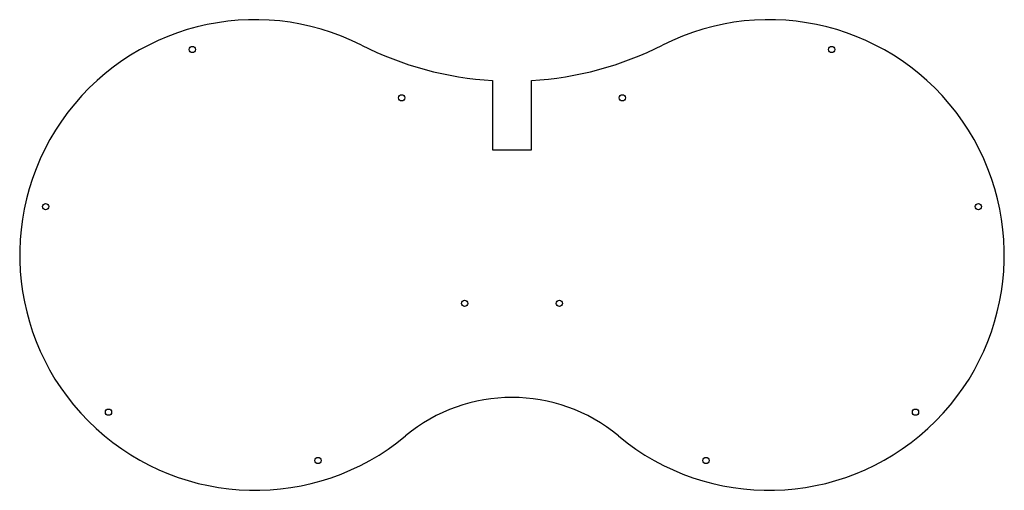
# Model space of a CAD drawing. Extents: x 0 to 458, y 0 to 219.
import ezdxf

# ---------------------------------------------------------------- set-up
doc = ezdxf.new("R2010")
doc.units = 0

# ---------------------------------------------------------------- blocks, each defined once
blk = doc.blocks.new('drill_m3')
blk.add_circle((0, 0), 1.45)

msp = doc.modelspace()

# ---------------------------------------------------------------- linework, layer by layer
msp.add_polyline3d([(219.94, 190.65, 0), (219.94, 158.39, 0), (237.94, 158.39, 0), (237.94, 190.65, 0)])
for centre, radius, start, end in [((109.47, 109.47), 109.47, 63.1246, -50.2605), ((348.4, 109.47), 109.47, 230.2605, 116.8754), ((228.94, 345.2), 154.81, 243.1246, 266.6672), ((228.94, 345.2), 154.81, -86.6672, -63.1246), ((228.94, -34.23), 77.41, 50.2605, 129.7395)]:
    msp.add_arc(centre, radius, start, end)

# ---------------------------------------------------------------- block references
for p in [(80.24, 205.07), (377.63, 205.07), (177.65, 182.58), (280.23, 182.58), (12.06, 131.96), (445.81, 131.96), (206.87, 86.98), (251, 86.98), (41.29, 36.36), (416.58, 36.36), (138.7, 13.87), (319.18, 13.87)]:
    msp.add_blockref('drill_m3', p)

doc.saveas('drawing.dxf')
